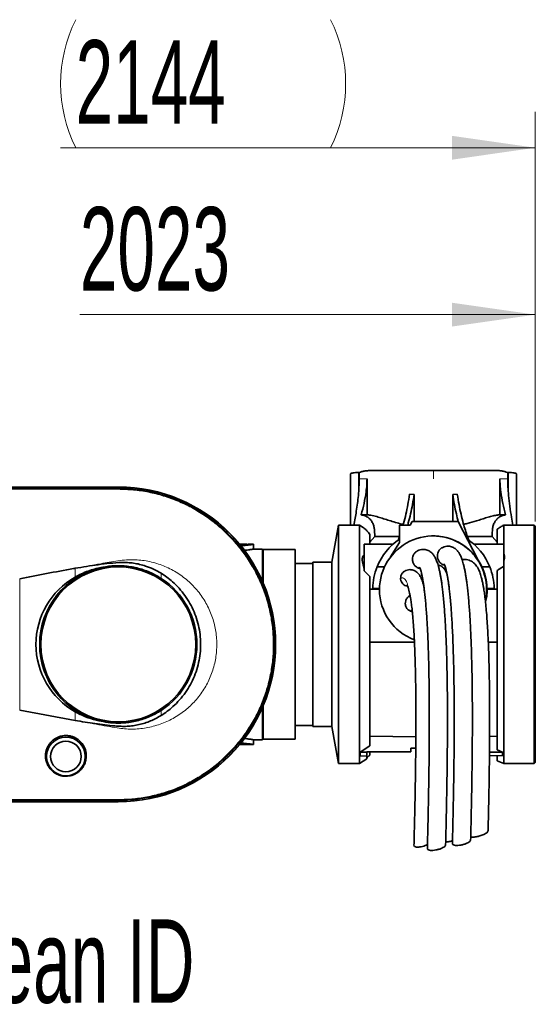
# Model space of a CAD drawing. Header units: millimetres. Extents: x 0 to 11920, y 0 to 8400.
# Tile 52 of 55: x 8724 to 9156, y 5205 to 6031. Entities that reach past the tile are written whole.
import ezdxf

# ---------------------------------------------------------------- set-up
doc = ezdxf.new("R2010")
doc.units = ezdxf.units.MM
doc.header["$LTSCALE"] = 20
doc.styles.add('SLDTEXTSTYLE0', font='TXT', dxfattribs={"width": 0.605})
doc.dimstyles.new('SLDDIMSTYLE3', dxfattribs={"dimtxt": 70, "dimasz": 70, "dimexe": 0, "dimexo": 0.0625, "dimgap": 17.5, "dimtad": 1, "dimdec": 1, "dimrnd": 1e-09, "dimzin": 12, "dimdsep": 46, "dimtxsty": 'SLDTEXTSTYLE0', "dimsah": 1, "dimcen": 0.09, "dimse1": 1, "dimsd1": 1, "dimadec": 0, "dimazin": 3, "dimtfac": 1, "dimtofl": 0, "dimtmove": 0, "dimatfit": 3, "dimfxl": 1, "dimfrac": 2, "dimtolj": 1, "dimtzin": 12, "dimarcsym": 0})
doc.dimstyles.new('SLDDIMSTYLE4', dxfattribs={"dimtxt": 70, "dimasz": 70, "dimexe": 0, "dimexo": 0.0625, "dimgap": 17.5, "dimtad": 1, "dimdec": 0, "dimrnd": 1e-09, "dimzin": 12, "dimdsep": 46, "dimtxsty": 'SLDTEXTSTYLE0', "dimsah": 1, "dimcen": 0.09, "dimse1": 1, "dimsd1": 1, "dimadec": 0, "dimazin": 3, "dimtfac": 1, "dimtofl": 0, "dimtmove": 0, "dimatfit": 3, "dimfxl": 1, "dimfrac": 2, "dimtolj": 1, "dimtzin": 12, "dimarcsym": 0})

# ---------------------------------------------------------------- blocks, each defined once
blk = doc.blocks.new('_D_6')
at = {"color": 7, "linetype": 'Continuous', "lineweight": 0}
for p, q in [((9156.29, 5609.84), (9156.29, 5953.44)), ((9156.29, 5923.44), (8757.84, 5923.44))]:
    blk.add_line(p, q, dxfattribs=at)
at = {"color": 7, "linetype": 'Continuous', "lineweight": 18}
for centre, start, end in [((8877.95, 5977.15), 153.43495, 206.56505), ((8876.98, 5977.15), 333.43495, 26.56505)]:
    blk.add_arc(centre, 120.11, start, end, dxfattribs=at)
blk.add_solid([(9156.29, 5923.44), (9086.29, 5933.44), (9086.29, 5913.44)], dxfattribs=at)
at = {"color": 7, "linetype": 'Continuous', "lineweight": 18, "insert": (8770.52, 6013.67), "char_height": 70, "attachment_point": 1, "style": 'SLDTEXTSTYLE0'}
blk.add_mtext('2144', dxfattribs=at)
blk = doc.blocks.new('_D_7')
at = {"color": 7, "linetype": 'Continuous', "lineweight": 0}
for p, q in [((9156.29, 5609.84), (9156.29, 5813.44)), ((9156.29, 5783.44), (8774.05, 5783.44))]:
    blk.add_line(p, q, dxfattribs=at)
at = {"color": 7, "linetype": 'Continuous', "lineweight": 18}
blk.add_solid([(9156.29, 5783.44), (9086.29, 5793.44), (9086.29, 5773.44)], dxfattribs=at)
at = {"color": 7, "linetype": 'Continuous', "lineweight": 18, "insert": (8774.05, 5873.67), "char_height": 70, "attachment_point": 1, "style": 'SLDTEXTSTYLE0'}
blk.add_mtext('2023', dxfattribs=at)

msp = doc.modelspace()

# ---------------------------------------------------------------- linework, layer by layer
at = {"color": 7, "linetype": 'Continuous', "lineweight": 35}
for p, q in [((9001.04, 5649.53), (9001.04, 5606.84)), ((9008.46, 5651.07), (9007.79, 5651.07)), ((9008.46, 5645.84), (9008.46, 5651.07)), ((9022.01, 5652.84), (9070.79, 5652.84)), ((9070.79, 5652.84), (9119.58, 5652.84)), ((9133.12, 5645.84), (9133.12, 5651.07)), ((9133.12, 5651.07), (9133.79, 5651.07)), ((9140.54, 5606.84), (9140.54, 5649.54)), ((9015.04, 5615.54), (9015.04, 5645.84)), ((9126.54, 5645.84), (9126.54, 5615.54)), ((8806.29, 5638.84), (8704.29, 5638.84)), ((8704.29, 5638.69), (8806.29, 5638.69)), ((8806.28, 5637.48), (8806.29, 5637.48)), ((9050.75, 5632.73), (9054.62, 5632.71)), ((9054.62, 5632.71), (9054.62, 5609.82)), ((9090.83, 5632.73), (9086.97, 5632.71)), ((9086.97, 5609.82), (9086.97, 5632.71)), ((9010.21, 5615.54), (9015.04, 5615.54)), ((9051.13, 5606.92), (9052.9, 5609.82)), ((9052.9, 5609.82), (9091.58, 5609.82)), ((9091.58, 5609.82), (9108.07, 5577.95)), ((9131.37, 5615.54), (9126.54, 5615.54)), ((8991.06, 5606.84), (8985.59, 5575.84)), ((9008.75, 5606.84), (8991.06, 5606.84)), ((8991.06, 5506.84), (8991.06, 5606.84)), ((9010.89, 5605.47), (9008.75, 5606.84)), ((9008.75, 5406.84), (9008.75, 5606.84)), ((9042.22, 5592.38), (9042.22, 5606.92)), ((9042.22, 5606.92), (9051.13, 5606.92)), ((9124.29, 5590.94), (9124.29, 5603.38)), ((9129.89, 5606.84), (9129.89, 5590.94)), ((9129.89, 5606.84), (9130.18, 5606.83)), ((9155.29, 5606.84), (9130.18, 5606.84)), ((9156.29, 5605.84), (9155.29, 5606.84)), ((9155.29, 5406.84), (9155.29, 5606.84)), ((9156.29, 5605.84), (9156.29, 5407.84)), ((9017.29, 5590.94), (9017.29, 5599.04)), ((9017.29, 5592.51), (9021.5, 5597.32)), ((9042.22, 5597.32), (9021.5, 5597.32)), ((9034.73, 5580.16), (9042.22, 5592.38)), ((9070.59, 5597.82), (9070.47, 5597.82)), ((9099.35, 5597.32), (9120.08, 5597.32)), ((9120.08, 5597.32), (9124.29, 5592.51)), ((8908.11, 5590.84), (8914.29, 5590.84)), ((8908.55, 5590.21), (8910.29, 5590.3)), ((8910.29, 5589.68), (8909, 5589.61)), ((8914.29, 5590.67), (8914.29, 5590.84)), ((8919.79, 5590.84), (8915.74, 5590.84)), ((8927.29, 5586.84), (8919.77, 5586.84)), ((8919.79, 5586.84), (8919.79, 5590.84)), ((8927.29, 5586.84), (8927.29, 5559.6)), ((8927.79, 5586.34), (8927.29, 5585.84)), ((8954.79, 5586.34), (8927.79, 5586.34)), ((8927.79, 5586.34), (8927.79, 5558.44)), ((8954.79, 5586.34), (8954.79, 5427.34)), ((9012.72, 5568.46), (9012.72, 5590.94)), ((9036.88, 5590.94), (9012.72, 5590.94)), ((9129.89, 5590.94), (9104.7, 5590.94)), ((9129.89, 5572.42), (9129.89, 5590.94)), ((8985.59, 5575.84), (8969.59, 5575.84)), ((8969.59, 5506.84), (8969.59, 5575.84)), ((8985.59, 5506.84), (8985.59, 5575.84)), ((9108.07, 5577.95), (9107.91, 5577.95)), ((8969.59, 5574.84), (8954.79, 5574.84)), ((9012.72, 5568.46), (9017.29, 5563.71)), ((9023.46, 5571.84), (9029.7, 5571.84)), ((9111.6, 5571.84), (9118.12, 5571.84)), ((9124.29, 5418.39), (9124.29, 5568.8)), ((9129.89, 5572.42), (9129.89, 5406.84)), ((9017.29, 5421.87), (9017.29, 5563.71)), ((9025.49, 5553.11), (9017.29, 5553.11)), ((9025.5, 5553.84), (9019.8, 5553.84)), ((9121.78, 5553.84), (9115.8, 5553.84)), ((9124.29, 5553.11), (9115.81, 5553.11)), ((9051.21, 5547.64), (9050.37, 5547.13)), ((8969.59, 5437.84), (8969.59, 5506.84)), ((8985.59, 5437.84), (8985.59, 5506.84)), ((8991.06, 5406.84), (8991.06, 5506.84)), ((9017.29, 5508.84), (9054.82, 5508.84)), ((9116.8, 5508.84), (9124.29, 5508.84)), ((8770.03, 5443), (8723.5, 5451.78)), ((8927.29, 5454.09), (8927.29, 5426.84)), ((8927.79, 5455.25), (8927.79, 5427.34)), ((8954.79, 5438.84), (8969.59, 5438.84)), ((8969.59, 5437.84), (8985.59, 5437.84)), ((8985.59, 5437.84), (8991.06, 5406.84)), ((8919.74, 5426.84), (8927.29, 5426.84)), ((8919.79, 5422.85), (8919.79, 5426.85)), ((8927.29, 5427.84), (8927.79, 5427.34)), ((8927.79, 5427.34), (8954.79, 5427.34)), ((9055.97, 5429.22), (9017.29, 5429.76)), ((9117.94, 5429.67), (9124.29, 5429.76)), ((8914.29, 5422.84), (8908.11, 5422.84)), ((8910.29, 5423.39), (8908.42, 5423.48)), ((8910.29, 5424.01), (8908.92, 5424.08)), ((8914.29, 5422.84), (8914.29, 5423.02)), ((8915.74, 5422.84), (8919.79, 5422.84)), ((9017.29, 5421.87), (9009.36, 5416.34)), ((9051.79, 5419.84), (9055.93, 5419.84)), ((9051.79, 5417.06), (9051.79, 5419.84)), ((9124.29, 5418.39), (9128.73, 5416.4)), ((9008.75, 5406.84), (9014.79, 5410.72)), ((9009.36, 5416.34), (9014.79, 5416.43)), ((9009.36, 5416.34), (9009.36, 5413.23)), ((9009.36, 5413.23), (9014.79, 5413.38)), ((9014.79, 5416.84), (9039.19, 5416.84)), ((9014.79, 5416.84), (9014.79, 5416.43)), ((9014.79, 5416.43), (9014.79, 5413.38)), ((9014.79, 5413.38), (9014.79, 5410.72)), ((9017.11, 5414.01), (9017.29, 5414.17)), ((9017.11, 5413.44), (9017.11, 5414.01)), ((9017.29, 5414.17), (9017.29, 5416.84)), ((9039.19, 5416.84), (9051.79, 5417.06)), ((9039.19, 5416.84), (9051.79, 5416.84)), ((9051.79, 5416.84), (9051.79, 5417.06)), ((9128.73, 5413.33), (9117.78, 5413.61)), ((9128.73, 5416.4), (9117.82, 5416.58)), ((9124.29, 5409.18), (9124.29, 5413.44)), ((9128.73, 5416.4), (9128.73, 5413.33)), ((8991.06, 5406.84), (9008.75, 5406.84)), ((9124.29, 5409.18), (9129.89, 5406.84)), ((9129.89, 5406.84), (9155.29, 5406.84)), ((9155.29, 5406.84), (9156.29, 5407.84)), ((8806.29, 5375), (8704.29, 5375)), ((8704.29, 5374.84), (8806.29, 5374.84)), ((8806.29, 5376.21), (8806.29, 5376.21))]:
    msp.add_line(p, q, dxfattribs=at)
at = {"color": 8, "linetype": 'Continuous', "lineweight": 18}
for p, q in [((9007.79, 5631.88), (9007.79, 5651.07)), ((9070.79, 5645.84), (9070.79, 5652.84)), ((9133.79, 5631.88), (9133.79, 5651.07)), ((9008.46, 5645.84), (9015.04, 5645.84)), ((9126.54, 5645.84), (9133.12, 5645.84)), ((8806.29, 5637.48), (8806.29, 5638.69)), ((8910.29, 5589.68), (8910.29, 5590.3)), ((8770.03, 5563.33), (8770.03, 5570.69)), ((8723.5, 5561.9), (8723.5, 5451.78)), ((8842.23, 5566.46), (8842.23, 5562.2)), ((8842.23, 5451.49), (8842.23, 5447.23)), ((8770.03, 5443), (8770.03, 5450.35)), ((8910.29, 5423.39), (8910.29, 5424.01)), ((8806.29, 5376.77), (8793.64, 5376.77)), ((8806.29, 5376.21), (8806.29, 5375))]:
    msp.add_line(p, q, dxfattribs=at)
at = {"color": 7, "linetype": 'Continuous', "lineweight": 35, "flags": 128}
for points in [[(8704.29, 5637.47), (8724.31, 5637.47), (8744.32, 5637.47), (8764.33, 5637.47), (8785.3, 5637.48), (8795.79, 5637.47), (8806.28, 5637.48)], [(9016.46, 5413.42), (9016.67, 5413.43), (9016.88, 5413.43), (9017.11, 5413.44)], [(8806.29, 5376.21), (8786.28, 5376.21), (8766.27, 5376.21), (8746.26, 5376.21), (8725.28, 5376.21), (8704.29, 5376.21)]]:
    msp.add_lwpolyline(points, dxfattribs=at)
at = {"color": 8, "linetype": 'Continuous', "lineweight": 18, "flags": 128}
for points in [[(8704.29, 5636.92), (8729.79, 5636.92), (8755.29, 5636.92), (8772.29, 5636.92), (8789.29, 5636.92), (8806.29, 5636.92)], [(8806.28, 5637.48), (8806.29, 5637.16), (8806.29, 5636.92)], [(8793.64, 5376.77), (8755.29, 5376.77), (8729.79, 5376.77), (8704.29, 5376.77)], [(8806.29, 5376.77), (8806.29, 5376.46), (8806.29, 5376.21)]]:
    msp.add_lwpolyline(points, dxfattribs=at)
at = {"color": 7, "linetype": 'Continuous', "lineweight": 35}
for centre, radius in [((8806.29, 5506.84), 65), ((8762.29, 5412.84), 16.25), ((8762.29, 5412.84), 12.86)]:
    msp.add_circle(centre, radius, dxfattribs=at)
for centre, radius, start, end in [((8806.29, 5506.84), 132, 270.00002, 89.99998), ((8806.29, 5506.84), 131.84, 270.00003, 89.99997), ((9070.79, 5552.84), 51, 124.067, 158.12718), ((9070.47, 5552.84), 44.98, 347.62821, 180.00173), ((9070.59, 5552.84), 44.98, 33.92426, 90.00003), ((9070.79, 5552.84), 51, 21.87214, 56.26864), ((9070.84, 5552.84), 44.98, 346.63229, 34.74252), ((8806.29, 5506.84), 66, 102.5889, 257.4111), ((9070.79, 5552.84), 51, 158.12683, 178.87701), ((9070.79, 5552.84), 51, 1.12266, 21.87349), ((8802.16, 5506.84), 64.99, 119.63602, 240.36398), ((8806.29, 5506.84), 66, 302.99169, 57.00831), ((9070.47, 5552.84), 44.98, 179.99947, 249.46545)]:
    msp.add_arc(centre, radius, start, end, dxfattribs=at)
for points, knots in [([(9007.79, 5651.07), (9007.32, 5651.06), (9006.15, 5651.05), (9004.37, 5650.93), (9002.76, 5650.61), (9001.45, 5650.32), (9001.16, 5649.74), (9001.06, 5649.53)], [0, 0, 0, 0, 0.196695, 0.491473, 0.737693, 0.909248, 1, 1, 1, 1]), ([(9008.46, 5651.07), (9009.22, 5651.33), (9010.81, 5651.87), (9013.44, 5652.35), (9016.38, 5652.68), (9019.28, 5652.82), (9021.18, 5652.84), (9022.01, 5652.84)], [0, 0, 0, 0, 0.173862, 0.366786, 0.583032, 0.820595, 1, 1, 1, 1]), ([(9119.58, 5652.84), (9120.4, 5652.84), (9122.27, 5652.82), (9125.12, 5652.68), (9128.03, 5652.37), (9130.7, 5651.89), (9132.34, 5651.33), (9133.12, 5651.07)], [0, 0, 0, 0, 0.179413, 0.409818, 0.622678, 0.820116, 1, 1, 1, 1]), ([(9140.54, 5649.54), (9140.54, 5649.54), (9140.64, 5649.75), (9139.95, 5650.31), (9138.96, 5650.6), (9137.29, 5650.91), (9135.54, 5651.04), (9134.32, 5651.06), (9133.79, 5651.07)], [0, 0, 0, 0, 0.001226, 0.09588, 0.258604, 0.49212, 0.77765, 1, 1, 1, 1]), ([(9008.46, 5645.84), (9008.43, 5643.52), (9008.37, 5638.85), (9007.98, 5634.21), (9007.79, 5631.88)], [0, 0, 0, 0, 0.499438, 1, 1, 1, 1]), ([(9010.21, 5615.54), (9011.02, 5618.71), (9012.64, 5625.08), (9014.17, 5633.36), (9014.93, 5640.3), (9015, 5643.99), (9015.04, 5645.84)], [0, 0, 0, 0, 0.319741, 0.640379, 0.819803, 1, 1, 1, 1]), ([(9126.54, 5645.84), (9126.58, 5644), (9126.65, 5640.31), (9127.4, 5633.38), (9128.93, 5625.09), (9130.56, 5618.73), (9131.37, 5615.54)], [0, 0, 0, 0, 0.179398, 0.359621, 0.679078, 1, 1, 1, 1]), ([(9133.79, 5631.88), (9133.6, 5634.2), (9133.21, 5638.85), (9133.15, 5643.51), (9133.12, 5645.84)], [0, 0, 0, 0, 0.499487, 1, 1, 1, 1]), ([(8806.29, 5637.48), (8809.65, 5637.41), (8816.4, 5637.26), (8826.47, 5636.04), (8836.41, 5634.09), (8846.25, 5631.35), (8855.92, 5627.82), (8865.51, 5623.44), (8874.86, 5618.21), (8883.87, 5612.13), (8892.36, 5605.31), (8900.31, 5597.75), (8907.67, 5589.47), (8914.3, 5580.6), (8920.1, 5571.28), (8925.1, 5561.51), (8929.3, 5551.26), (8932.62, 5540.69), (8935.01, 5529.98), (8936.5, 5519.11), (8937.07, 5508.04), (8936.7, 5496.98), (8935.41, 5486.08), (8933.24, 5475.43), (8930.19, 5464.98), (8926.25, 5454.74), (8921.41, 5444.77), (8915.74, 5435.25), (8909.35, 5426.33), (8902.24, 5417.97), (8894.38, 5410.17), (8885.87, 5403.06), (8876.89, 5396.76), (8867.41, 5391.22), (8857.41, 5386.46), (8847.24, 5382.64), (8837.12, 5379.76), (8827.04, 5377.74), (8816.74, 5376.45), (8809.77, 5376.29), (8806.29, 5376.21)], [0, 0, 0, 0, 0.0245854, 0.0493386, 0.0739965, 0.0986555, 0.1239315, 0.1492069, 0.1756086, 0.2021939, 0.2286507, 0.2551074, 0.2823326, 0.3095577, 0.3360169, 0.3624763, 0.3897042, 0.4169319, 0.4433951, 0.4698584, 0.4970908, 0.5243229, 0.5506934, 0.5772471, 0.603709, 0.6301709, 0.6574015, 0.6846321, 0.7110964, 0.7375607, 0.7647941, 0.7920273, 0.8184897, 0.8449519, 0.8721831, 0.8994141, 0.924245, 0.9490765, 0.9745391, 1, 1, 1, 1]), ([(9007.79, 5631.88), (9007.26, 5627.41), (9006.27, 5619.03), (9004.78, 5610.72), (9004.08, 5606.84)], [0, 0, 0, 0, 0.533469, 1, 1, 1, 1]), ([(9050.75, 5632.73), (9050.3, 5629.86), (9049.42, 5624.26), (9047.71, 5616.13), (9046.34, 5610.39), (9045.44, 5607.39), (9045.3, 5606.92)], [0, 0, 0, 0, 0.329612, 0.644184, 0.944228, 1, 1, 1, 1]), ([(9054.62, 5632.71), (9054.17, 5629.9), (9053.31, 5624.41), (9051.64, 5616.43), (9050.26, 5610.64), (9049.34, 5607.54), (9049.16, 5606.92)], [0, 0, 0, 0, 0.323302, 0.632146, 0.927012, 1, 1, 1, 1]), ([(9086.97, 5632.71), (9087.41, 5629.9), (9088.28, 5624.42), (9089.83, 5616.78), (9091.06, 5612), (9091.62, 5609.84)], [0, 0, 0, 0, 0.365173, 0.714018, 1, 1, 1, 1]), ([(9090.83, 5632.73), (9091.28, 5629.86), (9092.17, 5624.26), (9093.86, 5616.13), (9095.64, 5608.95), (9097.5, 5602.68), (9099.09, 5597.89), (9100.21, 5595.05), (9100.63, 5594)], [0, 0, 0, 0, 0.217265, 0.424618, 0.622395, 0.771333, 0.914812, 1, 1, 1, 1]), ([(9137.5, 5606.84), (9137.11, 5609.09), (9136.2, 5614.37), (9134.8, 5622.69), (9134.13, 5628.82), (9133.79, 5631.88)], [0, 0, 0, 0, 0.270322, 0.6345, 1, 1, 1, 1]), ([(9021.5, 5597.32), (9021.49, 5598), (9021.46, 5599.54), (9021.41, 5602.05), (9021.03, 5604.88), (9020.23, 5607.82), (9018.72, 5610.7), (9016.38, 5613.08), (9013.48, 5614.93), (9011.29, 5615.34), (9010.21, 5615.54)], [0, 0, 0, 0, 0.085976, 0.193564, 0.316453, 0.445472, 0.57511, 0.721948, 0.862342, 1, 1, 1, 1]), ([(9015.04, 5615.54), (9016.51, 5615.37), (9019.67, 5615.02), (9024.26, 5613.74), (9028.98, 5612.28), (9033.78, 5610.71), (9038.91, 5609.18), (9042.85, 5608.08), (9045.09, 5607.63), (9045.48, 5607.55)], [0, 0, 0, 0, 0.140672, 0.302305, 0.451978, 0.611064, 0.782762, 0.961447, 1, 1, 1, 1]), ([(9096.09, 5607.59), (9097.06, 5607.79), (9100.68, 5608.54), (9105.74, 5610.08), (9111.26, 5611.83), (9115.58, 5613.22), (9119.69, 5614.4), (9123.33, 5615.25), (9125.59, 5615.45), (9126.54, 5615.54)], [0, 0, 0, 0, 0.094757, 0.3516, 0.502614, 0.645807, 0.78352, 0.909681, 1, 1, 1, 1]), ([(9131.37, 5615.54), (9130.29, 5615.34), (9128.28, 5614.97), (9125.68, 5613.39), (9123.54, 5611.43), (9121.72, 5608.84), (9120.63, 5605.71), (9120.17, 5602.46), (9120.13, 5599.67), (9120.09, 5598), (9120.08, 5597.32)], [0, 0, 0, 0, 0.137544, 0.254749, 0.377493, 0.502074, 0.649006, 0.790388, 0.914092, 1, 1, 1, 1]), ([(9017.29, 5599.04), (9016.93, 5599.63), (9016.15, 5600.89), (9014.58, 5602.58), (9012.82, 5604.16), (9011.51, 5605.04), (9010.88, 5605.47)], [0, 0, 0, 0, 0.2268947, 0.4856236, 0.7515196, 1, 1, 1, 1]), ([(9129.89, 5606.84), (9128.89, 5606.37), (9126.9, 5605.43), (9125.16, 5604.06), (9124.29, 5603.38)], [0, 0, 0, 0, 0.499746, 1, 1, 1, 1]), ([(9042.23, 5597.32), (9042.21, 5597.27), (9041.86, 5596.22), (9041.44, 5595.19), (9041.03, 5594.21)], [0, 0, 0, 0, 0.0455522, 1, 1, 1, 1]), ([(8910.29, 5590.3), (8911.35, 5590.39), (8913.12, 5590.53), (8914.09, 5590.63), (8916.03, 5590.87), (8915.75, 5590.84), (8915.74, 5590.84)], [0, 0, 0, 0, 0.512716, 0.85647, 0.990982, 1, 1, 1, 1]), ([(8919.77, 5590.84), (8919.72, 5590.83), (8919.47, 5590.79), (8918.9, 5590.69), (8917.94, 5590.53), (8916.6, 5590.33), (8914.86, 5590.1), (8912.72, 5589.86), (8911.14, 5589.74), (8910.29, 5589.68)], [0, 0, 0, 0, 0.0172017, 0.078276, 0.182951, 0.3234817, 0.5029339, 0.732497, 1, 1, 1, 1]), ([(8911.89, 5585.75), (8912.11, 5585.77), (8912.99, 5585.84), (8914.47, 5586.01), (8916.23, 5586.25), (8917.6, 5586.46), (8918.84, 5586.67), (8919.19, 5586.73), (8919.88, 5586.86), (8919.78, 5586.84), (8919.77, 5586.84)], [0, 0, 0, 0, 0.081707, 0.333629, 0.558502, 0.739894, 0.879401, 0.964422, 0.997906, 1, 1, 1, 1]), ([(9053.21, 5578.02), (9053.27, 5578.94), (9053.4, 5580.77), (9054.75, 5583.17), (9056.18, 5584.72), (9057.22, 5585.13), (9057.43, 5585.21)], [0, 0, 0, 0, 0.309174, 0.618391, 0.925935, 1, 1, 1, 1]), ([(9080.99, 5338.71), (9081.09, 5342.58), (9081.28, 5350.05), (9081.53, 5360.86), (9081.74, 5370.91), (9081.92, 5380.25), (9082.08, 5389.68), (9082.22, 5399.12), (9082.34, 5408.44), (9082.42, 5416.95), (9082.48, 5424.64), (9082.52, 5431.62), (9082.54, 5438.04), (9082.55, 5444.27), (9082.54, 5452.48), (9082.49, 5462.71), (9082.35, 5474.92), (9082.16, 5486.1), (9081.91, 5496.12), (9081.64, 5504.91), (9081.3, 5513.51), (9080.93, 5521.38), (9080.52, 5528.54), (9080.09, 5534.97), (9079.6, 5541.18), (9079.07, 5546.97), (9078.52, 5552.12), (9077.98, 5556.47), (9077.46, 5560.09), (9076.95, 5563.28), (9076.39, 5566.34), (9075.77, 5569.28), (9075.11, 5571.97), (9074.45, 5574.22), (9073.82, 5576.1), (9073.2, 5577.66), (9072.56, 5579.06), (9071.89, 5580.31), (9071.17, 5581.45), (9070.35, 5582.55), (9069.25, 5583.75), (9067.92, 5584.83), (9066.39, 5585.7), (9064.76, 5586.31), (9062.84, 5586.63), (9060.7, 5586.51), (9058.81, 5586.05), (9057.78, 5585.43), (9057.42, 5585.22)], [0, 0, 0, 0, 0.0446892, 0.0862623, 0.1249055, 0.1607865, 0.1940568, 0.2338982, 0.2697369, 0.3017863, 0.3321373, 0.3585688, 0.3823445, 0.4063011, 0.4305476, 0.4771467, 0.5244334, 0.5715636, 0.6062259, 0.6401627, 0.673218, 0.7056186, 0.7311144, 0.7560088, 0.7800844, 0.8030561, 0.8231149, 0.8398507, 0.8537084, 0.8653218, 0.8771927, 0.8896107, 0.900036, 0.9091517, 0.9166749, 0.9229106, 0.9285582, 0.9344955, 0.9391817, 0.944163, 0.9503198, 0.9579535, 0.9638967, 0.9705546, 0.977966, 0.9861727, 0.995206, 1, 1, 1, 1]), ([(9074.06, 5580.79), (9074.12, 5581.7), (9074.25, 5583.53), (9075.6, 5585.95), (9077.15, 5587.58), (9078.35, 5588.03), (9078.69, 5588.16)], [0, 0, 0, 0, 0.2940593, 0.5881228, 0.8811523, 1, 1, 1, 1]), ([(9102.02, 5342.89), (9102.12, 5347.16), (9102.32, 5355.36), (9102.58, 5367.2), (9102.79, 5378.11), (9102.97, 5388.15), (9103.11, 5397.37), (9103.22, 5405.83), (9103.3, 5413.54), (9103.37, 5421.06), (9103.42, 5428.28), (9103.45, 5435.23), (9103.46, 5441.62), (9103.46, 5447.83), (9103.44, 5456.01), (9103.37, 5466.18), (9103.22, 5478.32), (9103, 5489.41), (9102.74, 5499.34), (9102.45, 5508.06), (9102.11, 5516.55), (9101.72, 5524.32), (9101.31, 5531.37), (9100.87, 5537.71), (9100.38, 5543.83), (9099.85, 5549.55), (9099.29, 5554.67), (9098.74, 5559.03), (9098.23, 5562.65), (9097.71, 5565.81), (9097.17, 5568.81), (9096.56, 5571.69), (9095.91, 5574.35), (9095.26, 5576.62), (9094.62, 5578.53), (9094.01, 5580.1), (9093.39, 5581.5), (9092.75, 5582.73), (9092.06, 5583.86), (9091.29, 5584.94), (9090.26, 5586.12), (9089.02, 5587.22), (9087.57, 5588.14), (9086, 5588.83), (9084.13, 5589.26), (9082.01, 5589.28), (9080.11, 5588.94), (9079.05, 5588.39), (9078.68, 5588.2)], [0, 0, 0, 0, 0.0496901, 0.0955456, 0.1378183, 0.1767317, 0.2124845, 0.2452439, 0.275145, 0.3023113, 0.3327561, 0.3592591, 0.3831467, 0.4072206, 0.4315688, 0.478316, 0.5256927, 0.5728584, 0.6075015, 0.641379, 0.6743241, 0.7065372, 0.7318713, 0.7565956, 0.7804903, 0.8033335, 0.823542, 0.8404291, 0.8544502, 0.8660956, 0.8777156, 0.8899536, 0.9003306, 0.9096704, 0.9173721, 0.9237472, 0.929365, 0.935221, 0.9398334, 0.944689, 0.9506348, 0.9581035, 0.9639607, 0.9705537, 0.9779224, 0.9861103, 0.9951498, 1, 1, 1, 1]), ([(9129.89, 5576.53), (9129.89, 5576.53), (9130.15, 5577.27), (9130.52, 5578.77), (9130.63, 5581.15), (9130.14, 5582.66), (9129.89, 5583.45)], [0, 0, 0, 0, 0.002252, 0.331059, 0.652373, 1, 1, 1, 1]), ([(8770.03, 5570.69), (8776.48, 5571.73), (8786.18, 5573.3), (8799.19, 5574.97), (8807.42, 5575.6), (8814.07, 5575.52), (8819.13, 5575.05), (8824.17, 5574.08), (8829.8, 5572.47), (8835.93, 5570.09), (8840.12, 5567.67), (8842.23, 5566.46)], [0, 0, 0, 0, 0.264286, 0.397125, 0.529889, 0.59762, 0.665333, 0.735089, 0.804864, 0.901732, 1, 1, 1, 1]), ([(9012.72, 5581.9), (9012.61, 5581.84), (9012.11, 5581.57), (9011.48, 5580.77), (9011.12, 5579.54), (9010.99, 5577.94), (9011.2, 5575.88), (9011.78, 5573.25), (9012.39, 5571.44), (9012.72, 5570.43)], [0, 0, 0, 0, 0.030368, 0.139965, 0.235807, 0.341786, 0.531733, 0.74133, 1, 1, 1, 1]), ([(9059.47, 5570.69), (9059.04, 5570.75), (9057.78, 5570.92), (9055.94, 5572.09), (9054.26, 5574), (9053.37, 5576.1), (9053.26, 5577.49), (9053.21, 5578.02)], [0, 0, 0, 0, 0.124817, 0.362499, 0.60199, 0.847142, 1, 1, 1, 1]), ([(9080.09, 5573.53), (9079.73, 5573.58), (9078.54, 5573.74), (9076.77, 5574.89), (9075.1, 5576.79), (9074.22, 5578.88), (9074.1, 5580.26), (9074.06, 5580.79)], [0, 0, 0, 0, 0.106759, 0.350089, 0.594718, 0.844913, 1, 1, 1, 1]), ([(9116.66, 5350.65), (9116.78, 5355.74), (9117.01, 5365.58), (9117.3, 5379.89), (9117.53, 5393.28), (9117.71, 5405.82), (9117.83, 5417.55), (9117.92, 5429.16), (9117.96, 5440.6), (9117.95, 5451.8), (9117.89, 5462.08), (9117.79, 5471.48), (9117.65, 5480.67), (9117.46, 5489.57), (9117.22, 5498.1), (9116.95, 5505.6), (9116.63, 5512.96), (9116.25, 5520.38), (9115.76, 5528.02), (9115.2, 5535.19), (9114.58, 5541.73), (9113.91, 5547.41), (9113.3, 5551.8), (9112.75, 5555.12), (9112.25, 5557.84), (9111.67, 5560.57), (9111.04, 5563.13), (9110.37, 5565.39), (9109.71, 5567.29), (9109.01, 5569.01), (9108.15, 5570.79), (9107.12, 5572.49), (9105.82, 5574.08), (9104.38, 5575.44), (9102.64, 5576.62), (9100.64, 5577.52), (9098.42, 5578.01), (9096.44, 5578.09), (9095.28, 5577.8), (9094.88, 5577.7)], [0, 0, 0, 0, 0.064332, 0.124574, 0.180976, 0.233773, 0.283167, 0.329324, 0.380662, 0.427829, 0.471079, 0.510647, 0.546761, 0.587348, 0.623222, 0.654738, 0.682282, 0.716369, 0.748732, 0.779113, 0.80727, 0.831897, 0.85141, 0.863259, 0.874552, 0.886399, 0.898499, 0.907881, 0.916285, 0.923864, 0.931367, 0.941238, 0.948927, 0.957333, 0.966175, 0.975387, 0.984931, 0.994817, 1, 1, 1, 1]), ([(8723.5, 5561.9), (8738.52, 5564.81), (8754.02, 5567.81), (8769.55, 5570.6), (8770.03, 5570.69)], [0, 0, 0, 0, 0.969243, 1, 1, 1, 1]), ([(8770.03, 5563.33), (8771.81, 5564.29), (8775.4, 5566.21), (8780.92, 5568.4), (8786.42, 5570.14), (8790.07, 5570.88), (8791.91, 5571.26)], [0, 0, 0, 0, 0.260002, 0.522114, 0.76025, 1, 1, 1, 1]), ([(8791.91, 5571.26), (8793.57, 5571.59), (8796.91, 5572.26), (8802.03, 5572.77), (8807.23, 5572.91), (8812.53, 5572.62), (8817.89, 5571.89), (8823.3, 5570.7), (8828.64, 5569.02), (8835.11, 5566.42), (8839.48, 5563.83), (8842.23, 5562.2)], [0, 0, 0, 0, 0.096917, 0.194436, 0.293803, 0.393817, 0.497908, 0.602739, 0.709868, 0.817793, 1, 1, 1, 1]), ([(9043.2, 5562.11), (9043.25, 5562.89), (9043.36, 5564.45), (9044.52, 5566.49), (9045.63, 5567.76), (9046.41, 5568.08), (9046.47, 5568.1)], [0, 0, 0, 0, 0.324652, 0.649359, 0.972115, 1, 1, 1, 1]), ([(9062.59, 5556.38), (9062.34, 5557.31), (9061.87, 5558.98), (9061.05, 5561.23), (9060.22, 5563.07), (9059.44, 5564.44), (9058.66, 5565.55), (9057.85, 5566.53), (9056.72, 5567.6), (9055.33, 5568.54), (9053.69, 5569.23), (9051.87, 5569.6), (9049.81, 5569.5), (9047.93, 5569), (9046.89, 5568.32), (9046.48, 5568.06)], [0, 0, 0, 0, 0.121385, 0.218911, 0.300631, 0.375678, 0.417624, 0.471171, 0.536103, 0.612342, 0.681712, 0.758917, 0.84463, 0.939713, 1, 1, 1, 1]), ([(9059.05, 5571.76), (9059.05, 5571.76), (9058.95, 5571.71), (9059.48, 5571.17), (9059.51, 5570.36), (9060.19, 5568.77), (9060.68, 5566.7), (9061.27, 5564.22), (9061.78, 5561.53), (9062.24, 5558.79), (9062.69, 5555.76), (9063.16, 5552.21), (9063.66, 5547.88), (9064.18, 5542.73), (9064.67, 5536.92), (9065.12, 5530.69), (9065.52, 5524.25), (9065.9, 5517.08), (9066.24, 5509.21), (9066.54, 5500.62), (9066.79, 5491.85), (9067.01, 5481.87), (9067.18, 5470.76), (9067.28, 5458.64), (9067.32, 5448.36), (9067.32, 5439.97), (9067.3, 5433.4), (9067.26, 5426.55), (9067.21, 5419.01), (9067.13, 5410.38), (9067.02, 5401.36), (9066.88, 5392.05), (9066.72, 5382.57), (9066.53, 5372.2), (9066.29, 5360.88), (9066.01, 5348.55), (9065.79, 5339.98), (9065.67, 5335.51)], [0, 0, 0, 0, 0.000071, 0.001344, 0.005949, 0.012633, 0.021734, 0.033363, 0.044753, 0.056399, 0.068588, 0.083509, 0.101764, 0.12381, 0.149069, 0.175532, 0.202884, 0.230876, 0.266411, 0.302623, 0.339733, 0.37758, 0.428969, 0.480448, 0.531141, 0.559094, 0.586685, 0.61435, 0.645847, 0.682194, 0.723677, 0.760084, 0.800036, 0.843741, 0.891445, 0.943427, 1, 1, 1, 1]), ([(9082.05, 5566.41), (9082, 5566.52), (9081.74, 5567.2), (9081.18, 5568.3), (9080.29, 5569.75), (9079.2, 5571.06), (9077.81, 5572.22), (9076.26, 5573.05), (9075.16, 5573.27), (9074.69, 5573.36)], [0, 0, 0, 0, 0.032689, 0.205285, 0.349213, 0.512264, 0.684416, 0.862533, 1, 1, 1, 1]), ([(9079.74, 5574.4), (9079.74, 5574.39), (9079.72, 5574.27), (9080.08, 5573.83), (9080.32, 5572.84), (9080.9, 5571.27), (9081.44, 5569.15), (9082.01, 5566.68), (9082.52, 5564.02), (9082.98, 5561.32), (9083.43, 5558.33), (9083.9, 5554.79), (9084.41, 5550.48), (9084.93, 5545.38), (9085.43, 5539.66), (9085.88, 5533.54), (9086.29, 5527.19), (9086.68, 5520.13), (9087.03, 5512.37), (9087.35, 5503.88), (9087.61, 5495.19), (9087.85, 5485.29), (9088.04, 5474.25), (9088.16, 5462.19), (9088.21, 5451.95), (9088.22, 5443.59), (9088.21, 5437.04), (9088.19, 5430.21), (9088.14, 5422.71), (9088.07, 5414.11), (9087.97, 5405.14), (9087.85, 5395.88), (9087.7, 5386.45), (9087.52, 5376.14), (9087.29, 5364.89), (9087.02, 5352.63), (9086.81, 5344.12), (9086.7, 5339.69)], [0, 0, 0, 0, 0.000137, 0.001603, 0.006479, 0.013404, 0.022738, 0.034424, 0.045701, 0.057157, 0.069337, 0.084318, 0.102598, 0.124646, 0.14965, 0.175826, 0.202915, 0.230668, 0.265943, 0.301982, 0.338985, 0.376776, 0.428164, 0.479713, 0.53054, 0.558596, 0.586307, 0.614057, 0.645596, 0.682007, 0.723564, 0.760028, 0.800029, 0.843767, 0.891485, 0.943459, 1, 1, 1, 1]), ([(9124.29, 5568.8), (9124.7, 5569.07), (9126.56, 5570.29), (9128.43, 5571.48), (9129.89, 5572.42)], [0, 0, 0, 0, 0.220328, 1, 1, 1, 1]), ([(8842.23, 5566.46), (8843.87, 5565.38), (8847.15, 5563.23), (8852.22, 5559.09), (8857.37, 5554.01), (8862.32, 5547.87), (8866.57, 5541.22), (8870.03, 5534.12), (8872.68, 5526.69), (8874.49, 5519), (8875.4, 5511.15), (8875.45, 5503.26), (8874.61, 5495.4), (8872.88, 5487.69), (8870.3, 5480.22), (8866.91, 5473.08), (8862.72, 5466.38), (8857.82, 5460.18), (8852.64, 5454.97), (8847.42, 5450.64), (8843.96, 5448.37), (8842.23, 5447.23)], [0, 0, 0, 0, 0.041287, 0.082572, 0.137797, 0.193197, 0.248424, 0.303699, 0.35915, 0.414426, 0.469722, 0.525194, 0.58049, 0.635816, 0.691318, 0.746644, 0.801958, 0.857449, 0.912763, 0.956381, 1, 1, 1, 1]), ([(9049.15, 5555.72), (9049.06, 5555.71), (9048.26, 5555.65), (9046.79, 5556.24), (9045.03, 5557.46), (9043.76, 5559.28), (9043.26, 5560.92), (9043.21, 5561.88), (9043.2, 5562.11)], [0, 0, 0, 0, 0.02703, 0.250463, 0.472687, 0.698025, 0.92944, 1, 1, 1, 1]), ([(9060.75, 5561.84), (9060.88, 5562), (9061.06, 5562.21), (9061.33, 5562.31), (9061.4, 5562.34)], [0, 0, 0, 0, 0.7291121, 1, 1, 1, 1]), ([(9048.75, 5556.71), (9048.75, 5556.69), (9048.77, 5556.59), (9048.9, 5556.39), (9049.17, 5555.69), (9049.68, 5554.31), (9050.25, 5552.23), (9050.85, 5549.64), (9051.44, 5546.53), (9052.06, 5542.59), (9052.69, 5537.7), (9053.32, 5531.72), (9053.83, 5525.62), (9054.24, 5519.73), (9054.56, 5514.47), (9054.87, 5508.34), (9055.16, 5501.46), (9055.42, 5493.93), (9055.61, 5486.73), (9055.78, 5479.08), (9055.91, 5470.91), (9056, 5462.13), (9056.04, 5454.83), (9056.06, 5448.73), (9056.07, 5443.5), (9056.06, 5437.49), (9056.03, 5430.64), (9055.98, 5422.9), (9055.91, 5414.69), (9055.81, 5406.05), (9055.68, 5397), (9055.52, 5387.11), (9055.32, 5376.32), (9055.08, 5364.58), (9054.78, 5351.82), (9054.55, 5342.97), (9054.43, 5338.36)], [0, 0, 0, 0, 0.000232, 0.001367, 0.003208, 0.010552, 0.021524, 0.032691, 0.046968, 0.06496, 0.087271, 0.114521, 0.147313, 0.171261, 0.195416, 0.219546, 0.255254, 0.289842, 0.322794, 0.353904, 0.394686, 0.434879, 0.4742, 0.494675, 0.518483, 0.545872, 0.57707, 0.612327, 0.651923, 0.689548, 0.730796, 0.775895, 0.825089, 0.878644, 0.936845, 1, 1, 1, 1]), ([(9052.89, 5534.45), (9052.45, 5534.51), (9051.26, 5534.66), (9049.57, 5535.73), (9048.07, 5537.42), (9047.31, 5539.3), (9047.05, 5541.34), (9047.35, 5543.47), (9048.51, 5545.6), (9049.75, 5546.97), (9050.64, 5547.32), (9050.78, 5547.38)], [0, 0, 0, 0, 0.0777795, 0.2066402, 0.336481, 0.4694246, 0.5522815, 0.6930964, 0.8339325, 0.9740073, 1, 1, 1, 1]), ([(9052.41, 5535.71), (9052.4, 5535.71), (9052.29, 5535.81), (9052.72, 5535.12), (9052.78, 5534.74), (9052.97, 5534.2), (9053.07, 5533.92)], [0, 0, 0, 0, 0.017286, 0.2032, 0.579652, 1, 1, 1, 1]), ([(8842.23, 5451.49), (8840.68, 5450.53), (8837.57, 5448.62), (8832.58, 5446.23), (8827.36, 5444.21), (8822, 5442.66), (8816.57, 5441.57), (8811.07, 5440.94), (8805.49, 5440.77), (8799.04, 5441.09), (8794.55, 5441.93), (8791.91, 5442.43)], [0, 0, 0, 0, 0.10398, 0.208679, 0.315651, 0.4234, 0.527354, 0.632015, 0.738932, 0.846612, 1, 1, 1, 1]), ([(8791.91, 5442.43), (8790.53, 5442.71), (8786.05, 5443.6), (8778.57, 5445.95), (8772.89, 5448.88), (8770.03, 5450.35)], [0, 0, 0, 0, 0.180645, 0.586407, 1, 1, 1, 1]), ([(8842.23, 5447.23), (8840.79, 5446.38), (8837.92, 5444.69), (8833.33, 5442.58), (8828.55, 5440.83), (8823.64, 5439.49), (8818.67, 5438.58), (8813.65, 5438.07), (8808.55, 5438.07), (8802.34, 5438.5), (8795.05, 5439.27), (8783.9, 5440.7), (8775.58, 5442.08), (8770.03, 5443)], [0, 0, 0, 0, 0.067279, 0.134555, 0.203725, 0.272887, 0.340173, 0.407443, 0.476591, 0.545792, 0.659277, 0.772732, 1, 1, 1, 1]), ([(8779.12, 5410.25), (8779.24, 5411.12), (8779.52, 5413.18), (8779.22, 5416.55), (8778.18, 5419.97), (8776.48, 5423.04), (8774.41, 5425.51), (8771.92, 5427.54), (8769.27, 5429), (8766.46, 5429.96), (8763.7, 5430.41), (8760.93, 5430.41), (8758.31, 5429.99), (8755.79, 5429.18), (8753.45, 5428.01), (8751.31, 5426.49), (8749.4, 5424.65), (8747.78, 5422.49), (8746.48, 5420.03), (8745.58, 5417.33), (8745.13, 5414.41), (8745.2, 5411.36), (8745.85, 5408.27), (8747.09, 5405.26), (8748.9, 5402.52), (8751.25, 5400.13), (8753.89, 5398.33), (8756.79, 5397.05), (8759.6, 5396.37), (8762.39, 5396.17), (8764.96, 5396.38), (8767.42, 5396.96), (8769.7, 5397.86), (8771.85, 5399.08), (8773.85, 5400.64), (8775.65, 5402.53), (8777.2, 5404.8), (8778.44, 5407.38), (8778.89, 5409.29), (8779.12, 5410.25)], [0, 0, 0, 0, 0.024266, 0.05806, 0.093712, 0.12366, 0.15534, 0.183478, 0.213153, 0.239226, 0.266384, 0.290993, 0.316276, 0.340311, 0.36473, 0.389016, 0.413514, 0.438748, 0.464152, 0.490903, 0.517964, 0.54652, 0.575799, 0.60578, 0.637174, 0.667006, 0.698786, 0.726145, 0.755102, 0.779264, 0.804212, 0.826803, 0.849673, 0.872662, 0.895728, 0.920459, 0.945299, 0.972438, 1, 1, 1, 1]), ([(8912.06, 5427.9), (8912.73, 5427.85), (8914, 5427.74), (8915.82, 5427.5), (8917.26, 5427.29), (8918.6, 5427.06), (8919.02, 5426.99), (8919.88, 5426.83), (8919.75, 5426.85), (8919.74, 5426.85)], [0, 0, 0, 0, 0.258095, 0.493156, 0.694494, 0.846117, 0.950243, 0.997246, 1, 1, 1, 1]), ([(8919.77, 5422.85), (8919.72, 5422.86), (8919.47, 5422.9), (8918.9, 5423), (8917.94, 5423.16), (8916.6, 5423.36), (8914.86, 5423.59), (8912.72, 5423.83), (8911.14, 5423.95), (8910.29, 5424.01)], [0, 0, 0, 0, 0.017202, 0.078275, 0.182951, 0.323482, 0.502934, 0.732497, 1, 1, 1, 1]), ([(8915.74, 5422.85), (8915.59, 5422.87), (8914.89, 5422.96), (8913.31, 5423.14), (8911.64, 5423.29), (8910.52, 5423.37), (8910.29, 5423.39)], [0, 0, 0, 0, 0.081234, 0.385675, 0.872723, 1, 1, 1, 1]), ([(9014.79, 5411.47), (9014.85, 5411.6), (9015.09, 5412.14), (9015.75, 5412.73), (9016.26, 5413.23), (9016.46, 5413.42)], [0, 0, 0, 0, 0.16159, 0.678263, 1, 1, 1, 1]), ([(9116.58, 5350.65), (9116.49, 5350.27), (9116.32, 5349.55), (9115.39, 5348.79), (9114.33, 5348.05), (9112.97, 5347.36), (9110.93, 5346.52), (9108.21, 5345.73), (9105.43, 5345.27), (9103.38, 5345.12), (9102.45, 5345.18), (9102.08, 5345.2)], [0, 0, 0, 0, 0.069037, 0.132784, 0.213585, 0.308499, 0.412206, 0.621478, 0.82924, 0.930975, 1, 1, 1, 1]), ([(9065.76, 5339.03), (9065.41, 5338.82), (9064.45, 5338.26), (9062.69, 5337.66), (9060.58, 5337.12), (9058.51, 5336.84), (9056.69, 5336.84), (9055.34, 5337.07), (9054.53, 5337.55), (9054.42, 5337.92), (9054.4, 5337.99)], [0, 0, 0, 0, 0.0996629, 0.27424, 0.4598256, 0.6378061, 0.7907688, 0.9058001, 0.9808365, 1, 1, 1, 1]), ([(9080.98, 5338.87), (9080.92, 5338.54), (9080.74, 5337.7), (9079.41, 5336.75), (9077.67, 5335.78), (9075.39, 5334.96), (9072.92, 5334.35), (9070.49, 5334.01), (9068.38, 5334.01), (9066.75, 5334.28), (9065.89, 5334.83), (9065.65, 5335.33), (9065.71, 5335.47), (9065.73, 5335.52)], [0, 0, 0, 0, 0.0561078, 0.1428882, 0.2616087, 0.4028794, 0.55306, 0.6970838, 0.8208679, 0.9139462, 0.9746723, 0.9901804, 1, 1, 1, 1]), ([(9086.76, 5342.33), (9086.35, 5342.17), (9085.44, 5341.8), (9083.96, 5341.46), (9082.46, 5341.23), (9081.5, 5341.27), (9081.06, 5341.28)], [0, 0, 0, 0, 0.225303, 0.506534, 0.776227, 1, 1, 1, 1]), ([(9102.01, 5343.04), (9101.94, 5342.71), (9101.77, 5341.87), (9100.44, 5340.92), (9098.69, 5339.96), (9096.42, 5339.13), (9093.95, 5338.52), (9091.51, 5338.19), (9089.4, 5338.18), (9087.78, 5338.45), (9086.91, 5339.01), (9086.68, 5339.5), (9086.74, 5339.65), (9086.76, 5339.7)], [0, 0, 0, 0, 0.056108, 0.142899, 0.261624, 0.4029, 0.553087, 0.697116, 0.820905, 0.913987, 0.974716, 0.990224, 1, 1, 1, 1])]:
    msp.add_open_spline(points, degree=3, knots=knots, dxfattribs=at)
at = {"color": 8, "linetype": 'Continuous', "lineweight": 18}
for points, knots in [([(8806.29, 5636.92), (8810.56, 5636.8), (8819.08, 5636.57), (8831.73, 5634.61), (8844.14, 5631.51), (8856.18, 5627.19), (8867.73, 5621.73), (8878.69, 5615.16), (8888.96, 5607.54), (8898.43, 5598.95), (8907, 5589.49), (8914.62, 5579.22), (8921.19, 5568.26), (8926.65, 5556.72), (8930.96, 5544.68), (8934.07, 5532.28), (8935.94, 5519.64), (8936.57, 5506.89), (8935.95, 5494.11), (8934.08, 5481.47), (8930.98, 5469.08), (8926.68, 5457.05), (8921.22, 5445.49), (8914.66, 5434.53), (8907.06, 5424.26), (8898.48, 5414.78), (8889.01, 5406.19), (8878.76, 5398.58), (8867.8, 5392), (8856.25, 5386.52), (8844.23, 5382.2), (8831.83, 5379.11), (8819.15, 5377.14), (8810.58, 5376.89), (8806.29, 5376.77)], [0, 0, 0, 0, 0.031344, 0.062506, 0.093791, 0.125172, 0.156305, 0.187473, 0.218886, 0.250079, 0.281184, 0.312501, 0.343825, 0.374935, 0.406122, 0.437535, 0.468702, 0.499816, 0.531174, 0.562458, 0.593558, 0.624776, 0.656179, 0.687323, 0.718452, 0.74984, 0.781085, 0.812183, 0.843436, 0.874819, 0.905945, 0.937093, 0.96852, 1, 1, 1, 1]), ([(8770.03, 5570.69), (8777.21, 5571.95), (8786.78, 5573.64), (8798.73, 5575.86), (8805.93, 5577.03), (8812.74, 5577.77), (8819.14, 5577.93), (8825.13, 5577.56), (8831.12, 5576.66), (8837.02, 5575.25), (8842.73, 5573.38), (8848.25, 5571.04), (8853.62, 5568.22), (8858.74, 5564.95), (8863.53, 5561.27), (8868.01, 5557.2), (8872.16, 5552.72), (8875.91, 5547.91), (8879.18, 5542.87), (8882.01, 5537.58), (8884.41, 5532.03), (8886.32, 5526.3), (8887.71, 5520.51), (8888.62, 5514.64), (8889.03, 5508.66), (8888.92, 5502.68), (8888.32, 5496.78), (8887.24, 5490.96), (8885.65, 5485.2), (8883.59, 5479.6), (8881.08, 5474.24), (8878.14, 5469.11), (8874.75, 5464.19), (8870.94, 5459.58), (8866.8, 5455.32), (8862.31, 5451.42), (8857.47, 5447.87), (8852.33, 5444.74), (8846.98, 5442.06), (8841.41, 5439.82), (8835.62, 5438.05), (8829.69, 5436.77), (8823.7, 5436), (8817.66, 5435.7), (8811.56, 5435.96), (8801.54, 5437.28), (8787.74, 5439.89), (8775.93, 5441.96), (8770.03, 5443)], [0, 0, 0, 0, 0.06836, 0.091181, 0.114, 0.136788, 0.155352, 0.173912, 0.193029, 0.212147, 0.230712, 0.249281, 0.268383, 0.287488, 0.306199, 0.324914, 0.344188, 0.363467, 0.381995, 0.400528, 0.419612, 0.438699, 0.457054, 0.475411, 0.494305, 0.513199, 0.531506, 0.549813, 0.568649, 0.587483, 0.605779, 0.624072, 0.642887, 0.661698, 0.680105, 0.698509, 0.717435, 0.736357, 0.754916, 0.773473, 0.792556, 0.811637, 0.830347, 0.849056, 0.868299, 0.887553, 0.943773, 1, 1, 1, 1]), ([(9054.4, 5337.99), (9054.55, 5343.66), (9054.84, 5354.77), (9055.2, 5371.08), (9055.5, 5386.72), (9055.74, 5401.67), (9055.91, 5415.97), (9056.01, 5429.61), (9056.06, 5443.27), (9056.03, 5456.88), (9055.9, 5470.4), (9055.71, 5482.13), (9055.46, 5492.19), (9055.18, 5500.7), (9054.84, 5508.75), (9054.45, 5516.3), (9054, 5523.35), (9053.49, 5529.87), (9052.92, 5535.82), (9052.3, 5541.2), (9051.61, 5545.98), (9050.87, 5550.15), (9050.08, 5553.72), (9049.21, 5556.78), (9048.25, 5559.3), (9047.16, 5561.21), (9045.95, 5562.43), (9044.44, 5562.78), (9043.63, 5562.34), (9043.2, 5562.11)], [0, 0, 0, 0, 0.074424, 0.145796, 0.21417, 0.279597, 0.342119, 0.401768, 0.458585, 0.521367, 0.580472, 0.635976, 0.675268, 0.71255, 0.747791, 0.780916, 0.81184, 0.840454, 0.866652, 0.890348, 0.911479, 0.930021, 0.945977, 0.959397, 0.971812, 0.981227, 0.988156, 0.993777, 1, 1, 1, 1])]:
    msp.add_open_spline(points, degree=3, knots=knots, dxfattribs=at)

# ---------------------------------------------------------------- texts
at = {"color": 7, "linetype": 'Continuous', "lineweight": 0, "insert": (8671.83, 5276.19), "char_height": 70, "attachment_point": 1, "style": 'SLDTEXTSTYLE0'}
msp.add_mtext('Lean ID', dxfattribs=at)

# ---------------------------------------------------------------- dimensions: what is measured, and where the dimension line sits
at = {"color": 7, "linetype": 'Continuous', "lineweight": 18}
dim = msp.add_linear_dim(base=(9156.29, 5923.44), p1=(7140.19, 5640.12), p2=(9156.29, 5605.84), text='(<>)', dimstyle='SLDDIMSTYLE3', dxfattribs=at)
dim.commit()
dim.dimension.update_dxf_attribs({"geometry": '_D_6', "text_midpoint": (8877.46, 5923.44), "dimtype": 160})
dim = msp.add_linear_dim(base=(9156.29, 5783.44), p1=(7133.69, 5559.34), p2=(9156.29, 5605.84), dimstyle='SLDDIMSTYLE4', dxfattribs=at)
dim.commit()
dim.dimension.update_dxf_attribs({"geometry": '_D_7', "text_midpoint": (8880.99, 5783.44), "dimtype": 160})

doc.saveas('drawing.dxf')
